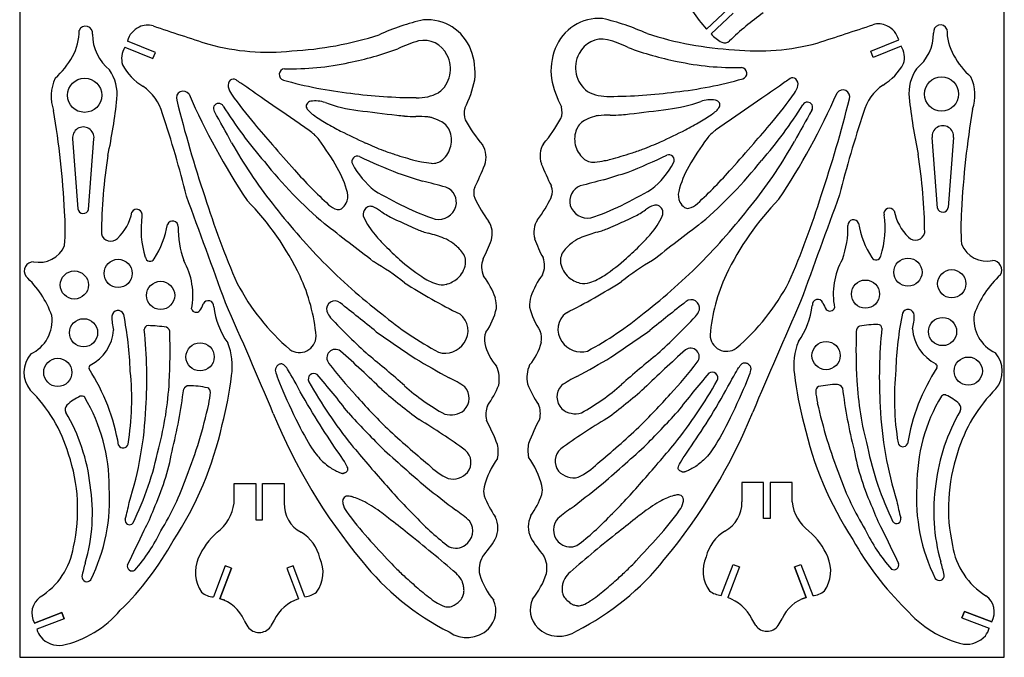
# Model space of a CAD drawing. Extents: x 28 to 327, y 49 to 373.
# Tile 1 of 2: x 28 to 327, y 49 to 243. Entities that reach past the tile are written whole.
import ezdxf

# ---------------------------------------------------------------- set-up
doc = ezdxf.new("R2010")
doc.units = 0
doc.header["$LTSCALE"] = 90
doc.header["$MEASUREMENT"] = 0
doc.layers.add('OBJ02', color=2, linetype='CONTINUOUS')

msp = doc.modelspace()

# ---------------------------------------------------------------- linework, layer by layer
at = {"layer": 'OBJ02'}
for p, q in [((27.77, 372.88), (27.77, 48.82)), ((327.41, 48.82), (327.41, 372.88)), ((243.47, 246.47), (236.75, 240.16)), ((238.16, 238.67), (244.87, 244.97)), ((286.75, 233.45), (295.28, 236.89)), ((59.77, 234.61), (68.29, 231.17)), ((69.06, 233.07), (60.54, 236.51)), ((296.04, 234.99), (287.52, 231.55)), ((68.29, 231.17), (69.06, 233.07)), ((287.52, 231.55), (286.75, 233.45)), ((307.08, 185.61), (305.44, 207.13)), ((311.94, 207.12), (310.34, 185.8)), ((43.87, 206.74), (45.48, 185.42)), ((48.73, 185.23), (50.37, 206.75)), ((106.49, 137.88), (106.32, 137.76)), ((106.66, 137.99), (106.49, 137.88)), ((106.84, 138.08), (106.66, 137.99)), ((107.02, 138.14), (106.84, 138.08)), ((107.21, 138.17), (107.02, 138.14)), ((107.39, 138.18), (107.21, 138.17)), ((107.58, 138.16), (107.39, 138.18)), ((107.77, 138.11), (107.58, 138.16)), ((107.97, 138.02), (107.77, 138.11)), ((108.17, 137.9), (107.97, 138.02)), ((108.37, 137.74), (108.17, 137.9)), ((247.03, 137.66), (247.24, 137.91)), ((247.24, 137.91), (247.45, 138.11)), ((247.45, 138.11), (247.65, 138.27)), ((247.65, 138.27), (247.84, 138.4)), ((247.84, 138.4), (248.04, 138.48)), ((248.04, 138.48), (248.23, 138.54)), ((248.23, 138.54), (248.42, 138.56)), ((248.42, 138.56), (248.61, 138.55)), ((248.61, 138.55), (248.79, 138.52)), ((248.79, 138.52), (248.97, 138.45)), ((248.97, 138.45), (249.15, 138.37)), ((249.15, 138.37), (249.32, 138.26)), ((249.32, 138.26), (249.49, 138.13)), ((249.49, 138.13), (249.65, 137.99)), ((249.65, 137.99), (249.79, 137.83)), ((105.57, 136.5), (105.56, 136.23)), ((105.56, 136.23), (105.61, 135.88)), ((105.61, 136.72), (105.57, 136.5)), ((105.68, 136.92), (105.61, 136.72)), ((105.61, 135.88), (105.7, 135.45)), ((105.78, 137.11), (105.68, 136.92)), ((105.7, 135.45), (105.87, 134.91)), ((105.89, 137.29), (105.78, 137.11)), ((105.87, 134.91), (106.1, 134.23)), ((106.02, 137.46), (105.89, 137.29)), ((106.17, 137.61), (106.02, 137.46)), ((106.32, 137.76), (106.17, 137.61)), ((108.57, 137.53), (108.37, 137.74)), ((108.78, 137.28), (108.57, 137.53)), ((109.02, 136.97), (108.78, 137.28)), ((109.28, 136.58), (109.02, 136.97)), ((109.58, 136.1), (109.28, 136.58)), ((109.92, 135.53), (109.58, 136.1)), ((110.31, 134.84), (109.92, 135.53)), ((110.76, 134.04), (110.31, 134.84)), ((245.05, 134.42), (245.5, 135.22)), ((245.5, 135.22), (245.9, 135.9)), ((245.9, 135.9), (246.24, 136.48)), ((246.24, 136.48), (246.53, 136.95)), ((246.53, 136.95), (246.8, 137.34)), ((246.8, 137.34), (247.03, 137.66)), ((249.95, 135.28), (249.71, 134.6)), ((249.79, 137.83), (249.92, 137.66)), ((249.92, 137.66), (250.03, 137.48)), ((250.11, 135.83), (249.95, 135.28)), ((250.03, 137.48), (250.13, 137.3)), ((250.21, 136.26), (250.11, 135.83)), ((250.13, 137.3), (250.2, 137.1)), ((250.2, 137.1), (250.24, 136.88)), ((250.25, 136.6), (250.21, 136.26)), ((250.24, 136.88), (250.25, 136.6)), ((106.1, 134.23), (106.42, 133.39)), ((106.42, 133.39), (106.82, 132.39)), ((106.82, 132.39), (107.3, 131.23)), ((111.28, 133.11), (110.76, 134.04)), ((111.86, 132.07), (111.28, 133.11)), ((112.5, 130.93), (111.86, 132.07)), ((243.32, 131.31), (243.95, 132.44)), ((243.95, 132.44), (244.53, 133.49)), ((244.53, 133.49), (245.05, 134.42)), ((248.99, 132.76), (248.51, 131.61)), ((249.39, 133.77), (248.99, 132.76)), ((249.71, 134.6), (249.39, 133.77)), ((107.3, 131.23), (107.85, 129.96)), ((107.85, 129.96), (108.45, 128.59)), ((113.17, 129.72), (112.5, 130.93)), ((113.88, 128.46), (113.17, 129.72)), ((241.93, 128.84), (242.64, 130.1)), ((242.64, 130.1), (243.32, 131.31)), ((247.37, 128.97), (246.73, 127.54)), ((247.97, 130.34), (247.37, 128.97)), ((248.51, 131.61), (247.97, 130.34)), ((108.45, 128.59), (109.09, 127.16)), ((109.09, 127.16), (109.76, 125.7)), ((114.61, 127.17), (113.88, 128.46)), ((115.37, 125.86), (114.61, 127.17)), ((116.13, 124.56), (115.37, 125.86)), ((239.69, 124.93), (240.45, 126.24)), ((240.45, 126.24), (241.2, 127.54)), ((241.2, 127.54), (241.93, 128.84)), ((246.06, 126.08), (245.37, 124.61)), ((246.73, 127.54), (246.06, 126.08)), ((109.76, 125.7), (110.44, 124.23)), ((110.44, 124.23), (111.13, 122.78)), ((116.89, 123.28), (116.13, 124.56)), ((117.65, 122.03), (116.89, 123.28)), ((238.16, 122.4), (238.92, 123.66)), ((238.92, 123.66), (239.69, 124.93)), ((244.68, 123.16), (244, 121.75)), ((245.37, 124.61), (244.68, 123.16)), ((111.13, 122.78), (111.81, 121.38)), ((111.81, 121.38), (112.49, 120.03)), ((112.49, 120.03), (113.14, 118.74)), ((118.41, 120.8), (117.65, 122.03)), ((119.17, 119.6), (118.41, 120.8)), ((235.89, 118.8), (236.65, 119.97)), ((236.65, 119.97), (237.4, 121.18)), ((237.4, 121.18), (238.16, 122.4)), ((243.33, 120.41), (242.67, 119.12)), ((244, 121.75), (243.33, 120.41)), ((113.14, 118.74), (113.78, 117.53)), ((113.78, 117.53), (114.4, 116.38)), ((119.92, 118.42), (119.17, 119.6)), ((120.67, 117.26), (119.92, 118.42)), ((121.42, 116.13), (120.67, 117.26)), ((234.39, 116.51), (235.14, 117.64)), ((235.14, 117.64), (235.89, 118.8)), ((242.03, 117.9), (241.41, 116.76)), ((242.67, 119.12), (242.03, 117.9)), ((114.4, 116.38), (115, 115.31)), ((115, 115.31), (115.56, 114.33)), ((115.56, 114.33), (116.1, 113.44)), ((122.17, 115.02), (121.42, 116.13)), ((122.9, 113.93), (122.17, 115.02)), ((123.62, 112.87), (122.9, 113.93)), ((232.19, 113.25), (232.91, 114.31)), ((232.91, 114.31), (233.65, 115.4)), ((233.65, 115.4), (234.39, 116.51)), ((240.25, 114.71), (239.71, 113.82)), ((240.82, 115.69), (240.25, 114.71)), ((241.41, 116.76), (240.82, 115.69)), ((116.1, 113.44), (116.6, 112.64)), ((116.6, 112.64), (117.07, 111.92)), ((117.07, 111.92), (117.52, 111.28)), ((117.52, 111.28), (117.95, 110.71)), ((124.31, 111.86), (123.62, 112.87)), ((124.97, 110.9), (124.31, 111.86)), ((125.57, 110.01), (124.97, 110.9)), ((230.24, 110.38), (230.85, 111.28)), ((230.85, 111.28), (231.5, 112.24)), ((231.5, 112.24), (232.19, 113.25)), ((237.87, 111.09), (237.46, 110.57)), ((238.29, 111.66), (237.87, 111.09)), ((238.74, 112.3), (238.29, 111.66)), ((239.21, 113.01), (238.74, 112.3)), ((239.71, 113.82), (239.21, 113.01)), ((117.95, 110.71), (118.36, 110.19)), ((118.36, 110.19), (118.76, 109.73)), ((118.76, 109.73), (119.15, 109.3)), ((119.15, 109.3), (119.54, 108.89)), ((119.54, 108.89), (119.93, 108.51)), ((119.93, 108.51), (120.33, 108.15)), ((120.33, 108.15), (120.72, 107.8)), ((126.11, 109.19), (125.57, 110.01)), ((126.58, 108.46), (126.11, 109.19)), ((126.96, 107.82), (126.58, 108.46)), ((228.56, 107.67), (228.85, 108.2)), ((228.85, 108.2), (229.23, 108.83)), ((229.23, 108.83), (229.7, 109.57)), ((229.7, 109.57), (230.24, 110.38)), ((235.09, 108.18), (234.69, 107.85)), ((235.48, 108.53), (235.09, 108.18)), ((235.88, 108.89), (235.48, 108.53)), ((236.27, 109.27), (235.88, 108.89)), ((236.66, 109.67), (236.27, 109.27)), ((237.06, 110.1), (236.66, 109.67)), ((237.46, 110.57), (237.06, 110.1)), ((120.72, 107.8), (121.12, 107.48)), ((121.12, 107.48), (121.52, 107.17)), ((121.52, 107.17), (121.91, 106.88)), ((121.91, 106.88), (122.31, 106.61)), ((122.31, 106.61), (122.7, 106.35)), ((122.7, 106.35), (123.09, 106.12)), ((123.09, 106.12), (123.47, 105.9)), ((123.47, 105.9), (123.84, 105.71)), ((123.84, 105.71), (124.2, 105.53)), ((124.2, 105.53), (124.53, 105.37)), ((124.53, 105.37), (124.84, 105.24)), ((124.84, 105.24), (125.11, 105.12)), ((125.11, 105.12), (125.35, 105.03)), ((125.35, 105.03), (125.56, 104.95)), ((125.56, 104.95), (125.73, 104.9)), ((125.73, 104.9), (125.87, 104.86)), ((126.21, 104.85), (126.32, 104.88)), ((126.32, 104.88), (126.43, 104.91)), ((126.43, 104.91), (126.55, 104.96)), ((126.55, 104.96), (126.68, 105.02)), ((126.68, 105.02), (126.82, 105.09)), ((126.82, 105.09), (126.96, 105.16)), ((127.26, 107.29), (126.96, 107.82)), ((126.96, 105.16), (127.1, 105.25)), ((127.1, 105.25), (127.23, 105.35)), ((127.23, 105.35), (127.36, 105.45)), ((127.46, 106.86), (127.26, 107.29)), ((127.36, 105.45), (127.47, 105.56)), ((127.6, 106.51), (127.46, 106.86)), ((127.47, 105.56), (127.57, 105.69)), ((127.57, 105.69), (127.64, 105.83)), ((127.66, 106.23), (127.6, 106.51)), ((127.64, 105.83), (127.67, 106)), ((127.67, 106), (127.66, 106.23)), ((228.14, 106.38), (228.15, 106.6)), ((228.17, 106.21), (228.14, 106.38)), ((228.15, 106.6), (228.22, 106.88)), ((228.24, 106.06), (228.17, 106.21)), ((228.22, 106.88), (228.35, 107.24)), ((228.34, 105.94), (228.24, 106.06)), ((228.45, 105.83), (228.34, 105.94)), ((228.35, 107.24), (228.56, 107.67)), ((228.58, 105.72), (228.45, 105.83)), ((228.71, 105.63), (228.58, 105.72)), ((228.85, 105.54), (228.71, 105.63)), ((228.99, 105.47), (228.85, 105.54)), ((229.13, 105.4), (228.99, 105.47)), ((229.26, 105.34), (229.13, 105.4)), ((229.39, 105.29), (229.26, 105.34)), ((229.5, 105.26), (229.39, 105.29)), ((229.6, 105.23), (229.5, 105.26)), ((229.71, 105.22), (229.6, 105.23)), ((229.82, 105.22), (229.71, 105.22)), ((229.94, 105.24), (229.82, 105.22)), ((230.08, 105.28), (229.94, 105.24)), ((230.25, 105.33), (230.08, 105.28)), ((230.46, 105.4), (230.25, 105.33)), ((230.7, 105.5), (230.46, 105.4)), ((230.98, 105.62), (230.7, 105.5)), ((231.28, 105.75), (230.98, 105.62)), ((231.62, 105.91), (231.28, 105.75)), ((231.97, 106.09), (231.62, 105.91)), ((232.34, 106.28), (231.97, 106.09)), ((232.72, 106.5), (232.34, 106.28)), ((233.11, 106.73), (232.72, 106.5)), ((233.5, 106.98), (233.11, 106.73)), ((233.9, 107.26), (233.5, 106.98)), ((234.29, 107.55), (233.9, 107.26)), ((234.69, 107.85), (234.29, 107.55)), ((125.87, 104.86), (126, 104.84)), ((126, 104.84), (126.11, 104.84)), ((126.11, 104.84), (126.21, 104.85)), ((254.15, 102.09), (247.54, 102.09)), ((247.54, 102.09), (247.54, 96.17)), ((254.15, 91.12), (254.15, 102.09)), ((262.82, 102.09), (256.2, 102.09)), ((256.2, 102.09), (256.2, 91.12)), ((262.82, 96.17), (262.82, 102.09)), ((93, 95.8), (93, 101.71)), ((93, 101.71), (99.61, 101.71)), ((99.61, 101.71), (99.61, 90.74)), ((101.66, 90.74), (101.66, 101.71)), ((101.66, 101.71), (108.27, 101.71)), ((108.27, 101.71), (108.27, 95.8)), ((99.61, 90.74), (101.66, 90.74)), ((256.2, 91.12), (254.15, 91.12)), ((90.32, 76.72), (86.71, 67.25)), ((92.24, 75.99), (88.68, 66.66)), ((88.68, 66.66), (92.24, 75.99)), ((92.24, 75.99), (90.32, 76.72)), ((110.94, 76.72), (109.03, 75.99)), ((109.03, 75.99), (112.59, 66.66)), ((114.55, 67.25), (110.94, 76.72)), ((241.26, 67.63), (244.87, 77.1)), ((246.78, 76.37), (243.23, 67.04)), ((244.87, 77.1), (246.78, 76.37)), ((263.57, 76.37), (265.49, 77.1)), ((263.57, 76.37), (267.13, 67.04)), ((267.13, 67.04), (263.57, 76.37)), ((265.49, 77.1), (269.1, 67.63)), ((90.22, 66.19), (88.68, 66.66)), ((265.59, 66.57), (267.13, 67.04)), ((40.56, 62.43), (32.25, 59.26)), ((32.25, 59.26), (40.56, 62.43)), ((41.29, 60.51), (32.98, 57.35)), ((41.29, 60.51), (32.98, 57.35)), ((41.29, 60.51), (40.56, 62.43)), ((40.56, 62.43), (41.29, 60.51)), ((314.52, 60.89), (315.25, 62.81)), ((315.25, 62.81), (314.52, 60.89)), ((314.52, 60.89), (322.84, 57.73)), ((314.52, 60.89), (322.84, 57.73)), ((315.25, 62.81), (323.57, 59.64)), ((323.57, 59.64), (315.25, 62.81)), ((27.77, 48.82), (327.41, 48.82))]:
    msp.add_line(p, q, dxfattribs=at)
for centre, radius in [((47.52, 220), 5.2), ((308.3, 220.38), 5.2), ((57.73, 165.75), 4.29), ((298.08, 166.12), 4.29), ((44.4, 162.22), 4.29), ((311.41, 162.6), 4.29), ((70.65, 159.06), 4.29), ((285.16, 159.44), 4.29), ((47.2, 147.66), 4.29), ((308.61, 148.03), 4.29), ((82.65, 140.33), 4.29), ((273.16, 140.71), 4.29), ((39.36, 135.61), 4.29), ((316.45, 135.99), 4.29)]:
    msp.add_circle(centre, radius, dxfattribs=at)
for centre, radius, start, end in [((166.63, 173.33), 71.46, 102.9091, 114.3917), ((151.75, 228.77), 14.25, 20.8108, 94.3365), ((204.07, 229.15), 14.25, 85.6635, 159.1892), ((189.18, 173.7), 71.46, 65.6083, 77.0909), ((267.03, 267.74), 40.96, 212.7107, 222.3289), ((307.59, 170.59), 91.77, 125.7021, 134.0537), ((30.36, 239.48), 15.5, 330.3125, 1.0432), ((47.81, 238.92), 2.13, 350.56, 156.9283), ((66.96, 234.74), 6.67, 115.036, 164.5268), ((66.67, 235.79), 5.59, 72.2526, 116.9043), ((777.86, 2362.62), 2236.99, 251.50882, 251.96554), ((-422.04, 2362.99), 2236.99, 288.03446, 288.49118), ((289.14, 236.17), 5.59, 63.0957, 107.7474), ((288.85, 235.11), 6.67, 15.4732, 64.964), ((308, 239.3), 2.13, 23.0717, 189.44), ((325.46, 239.86), 15.5, 178.9568, 209.6875), ((63.9, 238.6), 13.98, 180.0862, 231.1862), ((104.48, 340.71), 107.39, 273.2325, 287.6951), ((150.8, 228.98), 7.74, 25.4591, 102.306), ((205.02, 229.36), 7.74, 77.694, 154.5409), ((197.26, 202.61), 35.58, 63.8693, 74.6722), ((251.33, 341.09), 107.39, 252.3049, 266.7675), ((247.36, 247.22), 12.56, 222.9156, 241.7988), ((291.91, 238.97), 13.98, 308.8138, 359.9138), ((65.4, 231.15), 6.61, 148.3575, 196.5614), ((103.4, 302.54), 69.41, 254.8892, 275.9018), ((108.85, 325.63), 97.58, 281.306, 290.411), ((158.55, 202.23), 35.58, 105.3278, 116.1307), ((147.17, 226.87), 19.2, 353.4902, 21.2778), ((208.64, 227.24), 19.2, 158.7222, 186.5098), ((246.96, 326), 97.58, 249.589, 258.694), ((242.35, 237.88), 1.96, 241.7988, 317.0151), ((252.41, 302.91), 69.41, 264.0982, 285.1108), ((290.41, 231.52), 6.61, 343.4386, 31.6425), ((21.3, 244.32), 25.77, 312.0991, 330.9409), ((149.95, 228), 8.94, 306.2869, 28.8326), ((205.86, 228.38), 8.94, 151.1674, 233.7131), ((334.52, 244.7), 25.77, 209.0591, 227.9009), ((73.88, 237.15), 16.79, 208.0305, 239.139), ((108.5, 226.32), 1.76, 95.4367, 253.6111), ((110.19, 313), 84.95, 268.7487, 282.0871), ((245.62, 313.38), 84.95, 257.9129, 271.2513), ((247.31, 226.7), 1.76, 286.3889, 84.5633), ((281.93, 237.53), 16.79, 300.861, 331.9695), ((311.84, 220.57), 13.45, 146.0637, 185.3727), ((50.49, 219.66), 13.15, 155.0768, 199.0011), ((43.98, 220.19), 13.45, 354.6273, 33.9363), ((92.8, 223.53), 1.41, 55.2796, 131.7207), ((222.9, 231.98), 34.04, 191.7093, 207.1708), ((212.86, 349.18), 128.99, 276.4369, 285.717), ((1924.62, -2173.93), 2918.69, 124.72045, 124.75506), ((263.01, 223.91), 1.41, 48.2793, 124.7204), ((262.57, 223.41), 2.08, 346.986, 48.2793), ((305.32, 220.03), 13.15, 340.9989, 24.9232), ((57.26, 210.69), 14.46, 14.6823, 56.3868), ((93.25, 223.03), 2.08, 131.7207, 193.014), ((97.49, 224.01), 6.44, 193.014, 215.336), ((-1568.8, -2174.3), 2918.69, 55.24494, 55.27955), ((-40520.8, -58312.8), 71247.23, 55.2379387, 55.2449438), ((142.95, 348.8), 128.99, 254.283, 263.5631), ((132.92, 231.6), 34.04, 332.8292, 348.2907), ((40876.62, -58312.42), 71247.23, 124.7550562, 124.7620613), ((258.32, 224.39), 6.44, 324.664, 346.986), ((298.55, 211.07), 14.46, 123.6132, 165.3177), ((-114.34, 237.59), 172.72, 347.9837, 353.7977), ((77.54, 219.17), 2.1, 33.3646, 198.3693), ((274.84, 306.17), 213.56, 203.7015, 213.6144), ((201.25, 297.58), 133.63, 215.336, 220.2057), ((148.93, 374.16), 154.89, 262.4167, 269.83), ((149.08, 232.36), 13.11, 267.3242, 298.0378), ((206.73, 232.74), 13.11, 241.9622, 272.6758), ((206.88, 374.54), 154.89, 270.17, 277.5833), ((110931.63, -159250.93), 194114.18, 124.7620613, 124.7658598), ((154.56, 297.95), 133.63, 319.7943, 324.664), ((80.97, 306.55), 213.56, 326.3856, 336.2985), ((-94.56, 312.43), 386.33, 341.4464, 345.9866), ((278.28, 219.55), 2.1, 341.6307, 146.6354), ((470.15, 237.97), 172.72, 186.2023, 192.0163), ((450.37, 312.06), 386.33, 194.0134, 198.5536), ((88.32, 215.93), 1.6, 29.8925, 214.1392), ((204.87, 288.84), 135.88, 212.0544, 220.9464), ((-110575.82, -159251.31), 194114.18, 55.2341402, 55.2379387), ((116.22, 216.68), 1.27, 149.9352, 209.4788), ((118.87, 218.18), 4.32, 209.4788, 225), ((116.62, 216.45), 1.73, 99.4992, 149.9352), ((117.78, 209.47), 8.81, 70.1083, 99.4992), ((136.35, 260.79), 45.76, 250.1083, 262.8911), ((168.42, 214.52), 5.44, 163.6108, 201.8311), ((187.4, 214.9), 5.44, 338.1689, 16.3892), ((-37.69, 2323.07), 2123.64, 276.78765, 277.10889), ((219.46, 261.16), 45.76, 277.1089, 289.8917), ((238.03, 209.85), 8.81, 80.5008, 109.8917), ((239.2, 216.83), 1.73, 30.0648, 80.5008), ((236.94, 218.56), 4.32, 315, 330.5212), ((239.59, 217.06), 1.27, 330.5212, 30.0648), ((150.94, 289.22), 135.88, 319.0536, 327.9456), ((267.49, 216.31), 1.6, 325.8608, 150.1075), ((582.71, 171.04), 268.7, 170.4217, 177.0365), ((-226.89, 170.66), 268.7, 2.9635, 9.5783), ((-236.38, 111.39), 324.4, 13.8956, 18.5061), ((-515.97, -124.97), 692.23, 28.52067, 29.41775), ((122.48, 221.79), 9.43, 225, 235.4908), ((155.68, 270.08), 68.03, 235.4908, 239.3859), ((393.5, 2322.69), 2123.64, 262.89111, 263.21235), ((152.86, 300.91), 87.58, 263.2123, 264.7942), ((147.96, 247.12), 33.58, 264.7942, 270.6364), ((148.76, 174.78), 38.77, 85.2, 90.6364), ((151.61, 208.65), 4.78, 71.4759, 85.2), ((143.88, 185.59), 29.1, 65.9263, 71.4759), ((155.03, 233.03), 42.49, 319.1834, 331.6848), ((211.93, 185.97), 29.1, 108.5241, 114.0737), ((204.21, 209.03), 4.78, 94.8, 108.5241), ((207.05, 175.15), 38.77, 89.3636, 94.8), ((207.85, 247.5), 33.58, 269.3636, 275.2058), ((202.95, 301.28), 87.58, 275.2058, 276.7877), ((200.13, 270.46), 68.03, 300.6141, 304.5092), ((233.33, 222.17), 9.43, 304.5092, 315), ((871.78, -124.59), 692.23, 150.58225, 151.47933), ((592.19, 111.77), 324.4, 161.4939, 166.1044), ((47.12, 207.07), 3.27, 354.3499, 185.8246), ((600.54, 635.06), 656.44, 220.20567, 220.93998), ((-12114.3, -17403.47), 21442.59, 55.222711, 55.23414), ((161.92, 280.62), 80.28, 239.3859, 242.9715), ((153.53, 207.18), 5.45, 22.8948, 65.9263), ((200.78, 232.65), 42.49, 208.3152, 220.8166), ((202.29, 207.56), 5.45, 114.0737, 157.1052), ((193.89, 281), 80.28, 297.0285, 300.6141), ((12470.11, -17403.09), 21442.59, 124.76586, 124.777289), ((-244.72, 635.44), 656.44, 319.06002, 319.79433), ((308.69, 207.45), 3.27, 354.1754, 185.6501), ((110.03, 199.92), 10.98, 36.4471, 55.2227), ((210.24, 375.34), 186.61, 242.9715, 245.5537), ((151.38, 206.27), 7.79, 347.1416, 22.8948), ((204.44, 206.65), 7.79, 157.1052, 192.8584), ((145.57, 375.71), 186.61, 294.4463, 297.0285), ((308.06, 154.3), 88.4, 143.5529, 150.1443), ((245.78, 200.3), 10.98, 124.7773, 143.5529), ((216.81, 275.61), 142.91, 209.3526, 218.2682), ((832.66, 836.42), 963.72, 220.93998, 221.54602), ((47.75, 153.93), 88.4, 29.8557, 36.4471), ((171.26, 289.58), 92.4, 245.5537, 249.2237), ((151.3, 206.29), 7.86, 311.5338, 347.1416), ((162.57, 201.12), 7.12, 340.832, 31.8422), ((193.24, 201.5), 7.12, 148.1578, 199.168), ((204.51, 206.67), 7.86, 192.8584, 228.4662), ((184.56, 289.96), 92.4, 290.7763, 294.4463), ((-476.84, 836.8), 963.72, 318.45398, 319.06002), ((139, 275.98), 142.91, 321.7318, 330.6474), ((219.13, 176.05), 166.51, 171.1624, 179.4041), ((130.51, 199.83), 1.64, 67.8019, 207.0713), ((214.52, 376.96), 194.4, 244.6006, 248.3774), ((161.4, 263.61), 64.62, 249.2237, 252.4744), ((202.33, 393.22), 200.55, 252.4744, 254.3196), ((202.3, 204.17), 4.53, 228.4662, 276.0016), ((153.48, 393.6), 200.55, 285.6804, 287.5256), ((141.3, 377.34), 194.4, 291.6226, 295.3994), ((194.41, 263.98), 64.62, 287.5256, 290.7763), ((225.3, 200.21), 1.64, 332.9287, 112.1981), ((136.68, 176.43), 166.51, 0.5959, 8.8376), ((210.98, 286.35), 138.98, 218.52, 229.3977), ((98.64, 183.13), 29.73, 14.0338, 29.8557), ((151.41, 210.81), 25.24, 207.6726, 231.7219), ((153.26, 218.39), 18.96, 254.3196, 260.2145), ((157.85, 245.04), 46, 260.2145, 263.9984), ((153.51, 203.79), 4.53, 263.9984, 311.5338), ((83.52, 233.31), 92.47, 333.4695, 338.0729), ((272.29, 233.69), 92.47, 201.9271, 206.5305), ((197.96, 245.42), 46, 276.0016, 279.7855), ((202.56, 218.77), 18.96, 279.7855, 285.6804), ((204.41, 211.19), 25.24, 308.2781, 332.3274), ((257.18, 183.51), 29.73, 150.1443, 165.9662), ((144.83, 286.73), 138.98, 310.6023, 321.48), ((221.49, 294.83), 147.11, 221.546, 227.3238), ((366.65, 886.85), 725.96, 252.04672, 252.66382), ((-10.84, 887.23), 725.96, 287.33618, 287.95328), ((134.32, 295.2), 147.11, 312.6762, 318.454), ((69.03, -131.02), 334.91, 74.6922, 75.95), ((155.74, 187.38), 4.93, 344.6902, 69.7394), ((170.66, 190.31), 4.72, 158.9933, 201.0067), ((185.15, 190.69), 4.72, 338.9933, 21.0067), ((200.08, 187.76), 4.93, 110.2606, 195.3098), ((286.79, -130.64), 334.91, 104.05, 105.3078), ((-6954.18, -2393.14), 7491.87, 19.89879, 20.163443), ((322.44, 262.7), 249.42, 197.1562, 203.6338), ((122.89, 189.2), 4.73, 333.6689, 14.0338), ((198.16, 296.19), 122.31, 239.3291, 244.1928), ((155.64, 204.92), 37.47, 322.3982, 334.8549), ((157.65, 296.57), 122.31, 295.8072, 300.6709), ((232.92, 189.57), 4.73, 165.9662, 206.3311), ((33.37, 263.08), 249.42, 336.3662, 342.8438), ((7310, -2392.77), 7491.87, 159.836557, 160.10121), ((36.6, 128.62), 84.65, 25.3853, 44.4862), ((275.79, 319.88), 216.64, 217.8016, 224.0271), ((125.9, 191.15), 6.1, 227.3238, 255.9882), ((123.3, 188.99), 4.28, 304.5022, 333.6689), ((134.77, 183.78), 2.48, 115.0107, 153.3153), ((134.47, 184.42), 1.77, 69.3515, 115.0107), ((131.4, 176.29), 10.46, 53.8745, 69.3515), ((172.02, 239.77), 60.15, 243.2118, 252.8112), ((155.3, 187.63), 5.42, 258.8143, 343.3938), ((200.17, 204.54), 37.47, 205.1451, 217.6018), ((200.52, 188.01), 5.42, 196.6062, 281.1857), ((183.79, 240.15), 60.15, 287.1888, 296.7882), ((224.41, 176.67), 10.46, 110.6485, 126.1255), ((221.35, 184.8), 1.77, 64.9893, 110.6485), ((221.05, 184.16), 2.48, 26.6847, 64.9893), ((232.51, 189.37), 4.28, 206.3311, 235.4978), ((231, 187.17), 1.61, 235.4978, 284.0118), ((229.91, 191.53), 6.1, 284.0118, 312.6762), ((80.02, 320.26), 216.64, 315.9729, 322.1984), ((319.22, 129), 84.65, 135.5138, 154.6147), ((308.69, 186.06), 1.67, 195.4019, 351.069), ((-41.72, 179.39), 83.33, 356.4468, 3.5532), ((47.12, 185.68), 1.67, 188.931, 344.5981), ((46.93, 187.49), 15.33, 313.7909, 348.3088), ((63.4, 183.62), 1.65, 345.3424, 152.1675), ((92.99, 179.17), 28.3, 171.7995, 197.4712), ((124.81, 186.79), 1.61, 255.9882, 304.5022), ((134.73, 183.8), 2.44, 153.3153, 204.4387), ((152.7, 191.96), 22.17, 204.4387, 220.9022), ((150.06, 201.85), 21.18, 233.8745, 244.7343), ((28.15, 578.54), 437.3, 294.5359, 295.2657), ((205.75, 202.23), 21.18, 295.2657, 306.1255), ((203.12, 192.34), 22.17, 319.0978, 335.5613), ((221.08, 184.18), 2.44, 335.5613, 26.6847), ((262.82, 179.54), 28.3, 342.5288, 8.2005), ((292.42, 184), 1.65, 27.8325, 194.6576), ((308.88, 187.87), 15.33, 191.6912, 226.2091), ((397.53, 179.77), 83.33, 176.4468, 183.5532), ((43.83, 185.83), 29.4, 327.8027, 349.876), ((74.33, 180.04), 1.67, 358.0099, 158.1898), ((104.26, 179.31), 28.27, 178.6418, 199.9794), ((-1417.74, -1825.17), 2527.9, 52.09092, 52.51775), ((327.66, 578.16), 437.3, 244.7343, 245.4641), ((198.53, 295.26), 126.32, 245.4641, 246.822), ((164.49, 177.86), 7.11, 344.2162, 32.5201), ((191.33, 178.23), 7.11, 147.4799, 195.7838), ((157.29, 295.64), 126.32, 293.178, 294.5359), ((1773.55, -1824.79), 2527.9, 127.48225, 127.90908), ((251.56, 179.69), 28.27, 340.0206, 1.3582), ((281.49, 180.42), 1.67, 21.8102, 181.9901), ((311.98, 186.21), 29.4, 190.124, 212.1973), ((55.44, 178.4), 2.88, 192.3735, 316.7752), ((183.29, 218.47), 62.65, 220.9022, 225.0038), ((158.72, 202.29), 25.19, 246.822, 254.931), ((139.24, 129.92), 49.76, 69.1643, 74.931), ((202.71, 166.74), 10.77, 110.8357, 126.8733), ((216.58, 130.3), 49.76, 105.069, 110.8357), ((197.09, 202.67), 25.19, 285.069, 293.178), ((172.52, 218.85), 62.65, 314.9962, 319.0978), ((300.37, 178.78), 2.88, 223.2248, 347.6265), ((33.74, 177.5), 8.37, 257.7467, 337.0122), ((219.82, 255), 114.32, 225.0038, 228.0401), ((153.1, 166.36), 10.77, 53.1267, 69.1643), ((149.13, 161.06), 17.4, 40.5224, 53.1267), ((134.84, 188.58), 38.62, 331.5204, 340.8652), ((220.97, 188.96), 38.62, 199.1348, 208.4796), ((206.68, 161.44), 17.4, 126.8733, 139.4776), ((135.99, 255.38), 114.32, 311.9599, 314.9962), ((322.07, 177.87), 8.37, 202.9878, 282.2533), ((158.77, 169.3), 4.71, 350.5423, 40.5224), ((197.04, 169.68), 4.71, 139.4776, 189.4577), ((288.36, 171.28), 1.46, 210.1783, 351.0613), ((32.06, 166.43), 2.89, 91.8696, 211.521), ((67.45, 170.9), 1.46, 188.9387, 329.8217), ((58.98, 159.09), 21.49, 348.8242, 29.4585), ((249.04, 296.72), 181.32, 224.6407, 232.2267), ((97.54, 103.27), 76.15, 51.5286, 60.1594), ((182.85, 213.88), 59.02, 228.0401, 236.3087), ((156.3, 169.72), 7.22, 310.6314, 350.5423), ((174.87, 167.73), 6.55, 158.2067, 205.4815), ((180.94, 168.11), 6.55, 334.5185, 21.7933), ((199.51, 170.09), 7.22, 189.4577, 229.3686), ((172.96, 214.26), 59.02, 303.6913, 311.9599), ((258.27, 103.64), 76.15, 119.8406, 128.4714), ((106.78, 297.1), 181.32, 307.7733, 315.3593), ((296.83, 159.47), 21.49, 150.5415, 191.1758), ((323.75, 166.8), 2.89, 328.479, 88.1304), ((9, 142.63), 30.34, 19.7585, 47.2472), ((64.02, 142.04), 54.13, 4.8473, 24.9923), ((149.36, 150.1), 24.57, 19.5196, 37.0819), ((206.45, 150.48), 24.57, 142.9181, 160.4804), ((194.48, 181.99), 20.23, 289.5456, 303.6913), ((291.8, 142.42), 54.13, 155.0077, 175.1527), ((346.81, 143.01), 30.34, 132.7528, 160.2415), ((155.31, 195.07), 69.37, 207.8038, 229.1923), ((241.74, 314.5), 179.9, 237.4356, 243.5728), ((161.33, 181.61), 20.23, 236.3087, 250.4544), ((156.25, 167.3), 5.04, 250.4544, 284.7401), ((155.31, 170.86), 8.73, 284.7401, 310.6314), ((114.07, 314.87), 179.9, 296.4272, 302.5644), ((200.5, 171.24), 8.73, 229.3686, 255.2599), ((199.56, 167.68), 5.04, 255.2599, 289.5456), ((200.5, 195.45), 69.37, 310.8077, 332.1962), ((75.55, 159.21), 8.53, 325.7814, 341.0885), ((85.16, 155.77), 1.68, 354.265, 156.2373), ((-1596.01, -591.99), 1845.16, 22.80182, 23.94175), ((123.67, 154.82), 2.53, 50.9665, 193.0443), ((-996.04, -1256.07), 1803.75, 51.11504, 51.5628), ((163.52, 155.74), 9.35, 356.0532, 15.9741), ((192.29, 156.11), 9.35, 164.0259, 183.9468), ((1351.85, -1255.69), 1803.75, 128.4372, 128.88496), ((232.14, 155.2), 2.53, 346.9557, 129.0335), ((1951.82, -591.61), 1845.16, 156.05825, 157.19818), ((245.3, 158.77), 23.84, 324.6443, 353.2797), ((270.66, 156.15), 1.68, 23.7627, 185.735), ((280.27, 159.59), 8.53, 198.9115, 214.2186), ((26.41, 151.42), 11.24, 294.7667, 7.5478), ((57.68, 152.56), 1.87, 21.554, 176.5549), ((-47.21, 132.1), 108.71, 2.0345, 11.2157), ((81.48, 155.41), 1.5, 199.0106, 318.3696), ((110.51, 158.39), 23.84, 186.7203, 215.3557), ((127.19, 156.38), 6.35, 199.5949, 220.946), ((203.08, 231.04), 101.32, 230.0166, 241.829), ((157.87, 148.31), 6.36, 324.2793, 53.2173), ((152.63, 159.68), 20.74, 325.0961, 347.2289), ((203.18, 160.05), 20.74, 192.7711, 214.9039), ((197.94, 148.69), 6.36, 126.7827, 215.7207), ((152.74, 231.42), 101.32, 298.171, 309.9834), ((228.62, 156.75), 6.35, 319.054, 340.4051), ((274.34, 155.79), 1.5, 221.6304, 340.9894), ((403.02, 132.48), 108.71, 168.7843, 177.9655), ((298.13, 152.93), 1.87, 3.4451, 158.446), ((286.31, 152.67), 13.69, 343.8576, 1.5583), ((329.4, 151.79), 11.24, 172.4522, 245.2333), ((69.51, 152.3), 13.69, 178.4417, 196.1424), ((66.9, 148.61), 1.23, 92.1679, 177.8176), ((66.14, 111.09), 38.76, 80.6545, 88.9566), ((304.26, 325.26), 251.04, 223.5768, 227.2668), ((51.56, 325.64), 251.04, 312.7332, 316.4232), ((289.67, 111.47), 38.76, 91.0434, 99.3455), ((288.92, 148.99), 1.23, 2.1824, 87.8321), ((43.38, 149.43), 13.01, 296.7861, 355.8323), ((-77.59, 133.67), 144.03, 356.4634, 5.9743), ((71.72, 147.75), 1.74, 356.2986, 65.6299), ((-94.53, 142.1), 168.07, 356.8081, 1.89), ((638.26, 867.34), 877.2, 235.09187, 236.03062), ((175.09, 145.56), 5.9, 157.5204, 191.0474), ((180.72, 145.93), 5.9, 348.9526, 22.4796), ((-282.45, 867.72), 877.2, 303.96938, 304.90813), ((242.92, 147.07), 5.06, 180.8311, 305.2916), ((450.34, 142.48), 168.07, 178.11, 183.1919), ((284.09, 148.13), 1.74, 114.3701, 183.7014), ((433.4, 134.05), 144.03, 174.0257, 183.5366), ((312.44, 149.81), 13.01, 184.1677, 243.2139), ((73.88, 137.49), 18.6, 351.0715, 22.4604), ((112.89, 146.69), 5.06, 234.7084, 359.1689), ((157.12, 148.61), 7.15, 254.7654, 325.7969), ((185.22, 148.2), 16.37, 193.337, 220.906), ((170.59, 148.58), 16.37, 319.094, 346.663), ((198.69, 148.99), 7.15, 214.2031, 285.2346), ((281.93, 137.87), 18.6, 157.5396, 188.9285), ((37.63, 135.6), 8.59, 139.2709, 218.9666), ((123.84, 140.02), 2.59, 51.8231, 220.8424), ((-100.73, -113.05), 340.92, 45.5612, 48.4408), ((-101.43, -148.42), 372.92, 48.6569, 50.8723), ((457.24, -148.05), 372.92, 129.1277, 131.3431), ((456.54, -112.67), 340.92, 131.5592, 134.4388), ((231.97, 140.4), 2.59, 319.1576, 128.1769), ((318.18, 135.98), 8.59, 321.0334, 40.7291), ((216.01, 209.34), 117.91, 217.0335, 223.1683), ((387.59, 545.27), 470.85, 239.4313, 240.8806), ((191.34, 133.96), 9.25, 155.0276, 191.5594), ((-31.78, 545.64), 470.85, 299.1194, 300.5687), ((139.81, 209.72), 117.91, 316.8317, 322.9665), ((305.93, 137.37), 1.04, 339.7963, 52.0984), ((49.88, 137), 1.04, 127.9016, 200.2037), ((-2.78, 103.31), 61.49, 9.4806, 32.8185), ((-22.79, 127.43), 84.65, 350.7185, 5.7833), ((117.3, 133.56), 1.72, 53.2919, 208.5386), ((-66, -24.34), 243.61, 37.2917, 40.8313), ((164.47, 133.58), 9.25, 348.4406, 24.9724), ((421.81, -23.96), 243.61, 139.1687, 142.7083), ((238.51, 133.94), 1.72, 331.4614, 126.7081), ((356.1, 145.13), 93.1, 186.2582, 195.609), ((378.6, 127.81), 84.65, 174.2167, 189.2815), ((358.59, 103.69), 61.49, 147.1815, 170.5194), ((-27.93, 138.57), 101.39, 345.1529, 356.7042), ((-0.29, 144.75), 93.1, 344.391, 353.7418), ((241.74, 203.56), 144.5, 209.3469, 218.5001), ((144.79, 104.51), 32.44, 55.4244, 65.0811), ((209.29, 142.65), 28.99, 201.3326, 215.4442), ((211.02, 104.89), 32.44, 114.9189, 124.5756), ((169.71, 177.16), 61.17, 298.2967, 312.3257), ((114.07, 203.94), 144.5, 321.4999, 330.6531), ((276.74, 105.92), 26.01, 90.3119, 103.1072), ((276.51, 130.14), 1.79, 25.6224, 86.9975), ((383.75, 138.95), 101.39, 183.2958, 194.8471), ((-0.71, 97.96), 45.18, 16.4085, 45.5191), ((-92.95, 152.72), 172.07, 346.1661, 352.5946), ((79.31, 129.76), 1.79, 93.0025, 154.3776), ((79.07, 105.54), 26.01, 76.8928, 89.6881), ((84.47, 129.62), 1.35, 355.8158, 68.1958), ((46.74, 133.29), 39.25, 349.2473, 354.4925), ((269.15, 281.53), 200.14, 229.0476, 233.2201), ((186.1, 176.78), 61.17, 227.6743, 241.7033), ((159.4, 127.75), 5.14, 314.8733, 42.4042), ((146.53, 142.27), 28.99, 324.5558, 338.6674), ((196.41, 128.13), 5.14, 137.5958, 225.1267), ((86.66, 281.91), 200.14, 306.7799, 310.9524), ((87.33, 250.94), 184.47, 314.292, 318.6456), ((271.35, 130), 1.35, 111.8042, 184.1842), ((309.07, 133.67), 39.25, 185.5075, 190.7527), ((448.76, 153.1), 172.07, 187.4054, 193.8339), ((356.52, 98.34), 45.18, 134.4809, 163.5915), ((52.72, 114.14), 15.63, 114.7028, 132.6786), ((46.53, 126.82), 1.56, 49.3455, 102.578), ((2.4, 101.01), 52.6, 359.519, 30.8716), ((-55.96, 156.98), 144.63, 338.421, 347.6194), ((268.48, 250.56), 184.47, 221.3544, 225.708), ((411.77, 157.35), 144.63, 192.3806, 201.579), ((353.41, 101.39), 52.6, 149.1284, 180.481), ((309.28, 127.2), 1.56, 77.422, 130.6545), ((303.09, 114.51), 15.63, 47.3214, 65.2972), ((312.1, 124.64), 2.09, 336.6275, 40.8667), ((43.71, 124.26), 2.09, 139.1333, 203.3725), ((-6.91, 94.73), 56.53, 6.6202, 30.512), ((-47.45, 129.99), 113.75, 342.6094, 357.3746), ((263.27, 187.57), 170.95, 202.1593, 219.7677), ((389.93, 362.72), 355.03, 222.414, 224.7917), ((159, 128.87), 6.24, 252.3581, 310.2599), ((176.6, 122.75), 7, 157.2115, 193.9825), ((179.22, 123.13), 7, 346.0175, 22.7885), ((196.82, 129.25), 6.24, 229.7401, 287.6419), ((-34.11, 363.1), 355.03, 315.2083, 317.586), ((92.54, 187.95), 170.95, 320.2323, 337.8407), ((403.27, 130.37), 113.75, 182.6254, 197.3906), ((362.72, 95.11), 56.53, 149.488, 173.3798), ((57.18, -33.07), 179.71, 53.7795, 59.1567), ((99.9, 84.78), 78.76, 21.468, 27.4245), ((255.92, 85.16), 78.76, 152.5755, 158.532), ((298.63, -32.69), 179.71, 120.8433, 126.2205), ((368.57, 142.25), 104.51, 192.2474, 213.4201), ((-12.76, 141.87), 104.51, 326.5799, 347.7526), ((311.1, 301.04), 250.41, 226.7949, 230.6117), ((44.72, 301.42), 250.41, 309.3883, 313.2051), ((193.2, 111.87), 10.79, 168.6839, 191.3161), ((-361.13, 607.94), 768.16, 318.81662, 319.9811), ((296.56, 114.5), 1.54, 193.0501, 333.5286), ((59.25, 114.12), 1.54, 206.4714, 346.9499), ((-27.49, 133.08), 99.69, 334.2262, 348.1414), ((-2.54, 126.21), 78.06, 335.5987, 349.1921), ((716.94, 607.56), 768.16, 220.0189, 221.18338), ((612.82, 635.04), 706, 227.73258, 229.18318), ((160.25, 108.18), 4.87, 321.3447, 50.0877), ((162.61, 111.49), 10.79, 348.6839, 11.3161), ((195.57, 108.56), 4.87, 129.9123, 218.6553), ((-257.01, 635.42), 706, 310.81682, 312.26742), ((358.35, 126.59), 78.06, 190.8079, 204.4013), ((383.3, 133.45), 99.69, 191.8586, 205.7738), ((363.19, 94.23), 52.79, 161.3548, 192.4756), ((-7.38, 93.85), 52.79, 347.5244, 18.6452), ((193.54, 94.52), 25.19, 143.8796, 165.7182), ((162.27, 94.9), 25.19, 14.2818, 36.1204), ((188.21, 123.2), 21.73, 295.8869, 315.1862), ((167.61, 122.82), 21.73, 224.8138, 244.1131), ((159.55, 109.08), 5.97, 256.1183, 318.7749), ((196.26, 109.46), 5.97, 221.2251, 283.8817), ((-0.99, 131.44), 84.19, 328.4309, 340.8261), ((86.44, 214.48), 172.24, 314.6618, 319.2861), ((356.8, 131.82), 84.19, 199.1739, 211.5691), ((-4.67, 92.81), 54.57, 343.7494, 8.8941), ((0.3, 96.83), 54.83, 333.6054, 3.9075), ((269.37, 214.11), 172.24, 220.7139, 225.3382), ((1147.55, 1372.13), 1615.19, 231.91955, 232.33048), ((174.43, 99.38), 5.47, 165.6636, 194.3364), ((181.38, 99.76), 5.47, 345.6636, 14.3364), ((-791.73, 1372.51), 1615.19, 307.66952, 308.08045), ((355.51, 97.21), 54.83, 176.0925, 206.3946), ((360.48, 93.19), 54.57, 171.1059, 196.2506), ((14.94, 104.09), 46.86, 343.6757, 350.057), ((127.73, 96.35), 1.69, 162.8571, 180), ((129.25, 96.35), 3.21, 180, 192.4075), ((127.62, 96.38), 1.58, 135, 162.8571), ((127.52, 96.48), 1.44, 105.7917, 135), ((127.62, 96.15), 1.77, 84.8045, 105.7917), ((127.18, 91.4), 6.55, 73.9271, 84.8045), ((123.84, 79.78), 18.64, 61.3124, 73.9271), ((112.43, 58.94), 42.4, 52.9586, 61.3124), ((195.24, 107.66), 27.83, 200.2482, 215.2593), ((160.57, 108.04), 27.83, 324.7407, 339.7518), ((243.38, 59.31), 42.4, 118.6876, 127.0414), ((231.98, 80.16), 18.64, 106.0729, 118.6876), ((228.63, 91.78), 6.55, 95.1955, 106.0729), ((228.2, 96.53), 1.77, 74.2083, 95.1955), ((223.33, 97.44), 6.52, 324.0274, 347.5925), ((228.29, 96.85), 1.44, 45, 74.2083), ((228.19, 96.76), 1.58, 17.1429, 45), ((228.09, 96.72), 1.69, 0, 17.1429), ((226.57, 96.72), 3.21, 347.5925, 360), ((237.88, 95.83), 9.67, 297.8242, 2.057), ((275.64, 97.65), 12.91, 186.581, 233.5378), ((340.88, 104.47), 46.86, 189.943, 196.3243), ((20.45, 111.62), 51.24, 331.953, 339.8422), ((80.17, 97.28), 12.91, 306.4622, 353.419), ((117.94, 95.45), 9.67, 177.943, 242.1758), ((132.49, 97.06), 6.52, 192.4075, 215.9726), ((207.36, 151.41), 99.04, 215.9726, 221.9797), ((143.43, 67.96), 30.83, 46.294, 56.3831), ((212.39, 68.33), 30.83, 123.6169, 133.706), ((307.83, -26.08), 149.38, 127.0414, 128.0447), ((148.45, 151.78), 99.04, 318.0203, 324.0274), ((335.37, 112), 51.24, 200.1578, 208.047), ((61.21, 90.55), 1.35, 164.1957, 322.6742), ((47.98, -26.46), 149.38, 51.9553, 52.9586), ((-572.29, -819.1), 1155.87, 51.59467, 51.95534), ((209.29, 149.15), 83.86, 223.3381, 232.6874), ((160.32, 87.29), 5.3, 305.1519, 33.7648), ((165.51, 88.21), 7.78, 334.2034, 25.7966), ((190.31, 88.58), 7.78, 154.2034, 205.7966), ((195.5, 87.67), 5.3, 146.2352, 234.8481), ((146.52, 149.53), 83.86, 307.3126, 316.6619), ((928.11, -818.72), 1155.87, 128.04466, 128.40533), ((294.61, 90.93), 1.35, 217.3258, 15.8043), ((-572.82, 390), 706.51, 333.70594, 334.65179), ((21.65, 111.22), 54.59, 318.9074, 334.0856), ((485.28, -260.12), 443.04, 128.4053, 130.8925), ((248.89, 76.54), 12.55, 121.1981, 166.7913), ((253.34, 70.63), 22.15, 23.3249, 48.6857), ((334.17, 111.59), 54.59, 205.9144, 221.0926), ((928.64, 390.38), 706.51, 205.34821, 206.29406), ((-4.63, 127.74), 90.24, 314.2945, 331.2362), ((102.47, 70.26), 22.15, 131.3143, 156.6751), ((106.92, 76.16), 12.55, 13.2087, 58.8019), ((607.29, 511.25), 637.03, 221.97969, 222.87772), ((-129.46, -260.5), 443.04, 49.1075, 51.5947), ((132.91, 109.17), 46.49, 320.1825, 328.4137), ((222.9, 109.55), 46.49, 211.5863, 219.8175), ((-251.48, 511.62), 637.03, 317.12228, 318.02031), ((360.45, 128.11), 90.24, 208.7638, 225.7055), ((22.4, 85.95), 22.04, 301.7561, 350.8637), ((160.44, 87.34), 5.27, 247.9988, 303.815), ((195.38, 87.72), 5.27, 236.185, 292.0012), ((333.41, 86.33), 22.04, 189.1363, 238.2439), ((91.76, 74.75), 10.54, 156.0553, 215.1737), ((109.81, 74.72), 10.27, 323.9857, 24.7853), ((194.36, 127.72), 79.72, 218.3878, 243.2338), ((174.73, 75.67), 7.16, 148.5933, 193.6383), ((181.08, 76.05), 7.16, 346.3617, 31.4067), ((161.45, 128.1), 79.72, 296.7662, 321.6122), ((174.39, 116.19), 55.88, 314.0898, 317.1223), ((246, 75.1), 10.27, 155.2147, 216.0143), ((264.05, 75.13), 10.54, 324.8263, 23.9447), ((248.53, 60.87), 61.96, 12.0989, 15.9736), ((107.28, 60.49), 61.96, 164.0264, 167.9011), ((61.99, 76.59), 1.48, 162.4884, 302.3714), ((181.42, 115.81), 55.88, 222.8777, 225.9102), ((221.3, 156.97), 113.19, 225.9102, 227.9372), ((134.52, 157.35), 113.19, 312.0628, 314.0898), ((293.82, 76.96), 1.48, 237.6286, 17.5116), ((48.2, 73.35), 1.5, 175.1698, 323.7177), ((280.78, 222.89), 201.98, 227.9372, 229.4546), ((155.52, 68.58), 7.71, 30.1699, 49.1075), ((158.41, 70.26), 4.37, 18.4265, 30.1699), ((189.34, 80.66), 22.57, 197.1967, 219.8454), ((166.48, 81.03), 22.57, 320.1546, 342.8033), ((201.43, 69.3), 8.62, 161.5735, 169.93), ((197.41, 70.64), 4.37, 149.8301, 161.5735), ((200.29, 68.96), 7.71, 130.8925, 149.8301), ((75.03, 223.27), 201.98, 310.5454, 312.0628), ((307.62, 73.73), 1.5, 216.2823, 4.8302), ((192.2, 119.34), 65.71, 229.4546, 234.3232), ((154.38, 68.92), 8.62, 10.07, 18.4265), ((155.62, 69.14), 7.36, 360, 10.07), ((157.74, 69.14), 5.24, 348.0548, 0), ((200.2, 69.52), 7.36, 169.93, 180), ((198.07, 69.52), 5.24, 180, 191.9452), ((163.61, 119.72), 65.71, 305.6768, 310.5454), ((242.1, 74.92), 7.34, 233.0078, 263.3798), ((269, 73.05), 5.42, 271.0598, 312.5526), ((37.57, 62.25), 6.11, 125.7878, 209.3174), ((86.81, 72.68), 5.42, 227.4474, 268.9402), ((85.52, 55.64), 11.46, 23.2837, 73.9879), ((116.92, 54.3), 13.09, 109.3501, 153.3783), ((113.71, 74.54), 7.34, 276.6202, 306.9922), ((161.96, 77.23), 13.86, 234.3232, 244.9353), ((157.42, 70.08), 5.91, 309.3957, 326.3151), ((159.34, 68.8), 3.6, 326.3151, 348.0548), ((164.81, 63.01), 7.87, 315.1544, 23.8949), ((191, 63.38), 7.87, 156.1051, 224.8456), ((196.47, 69.18), 3.6, 191.9452, 213.6849), ((198.4, 70.46), 5.91, 213.6849, 230.6043), ((193.85, 77.6), 13.86, 295.0647, 305.6768), ((238.89, 54.68), 13.09, 26.6217, 70.6499), ((270.29, 56.02), 11.46, 106.0121, 156.7163), ((318.24, 62.63), 6.11, 330.6826, 54.2122), ((33.46, 84.43), 32.78, 282.8994, 319.5128), ((159.16, 71.24), 7.25, 244.9353, 253.2977), ((158.04, 67.49), 3.34, 253.2977, 265.6287), ((158, 66.96), 2.81, 265.6287, 277.1261), ((157.63, 69.91), 5.78, 277.1261, 285.1321), ((158.25, 67.6), 3.39, 285.1321, 300.2557), ((155.3, 72.66), 9.24, 300.2557, 309.3957), ((200.51, 73.04), 9.24, 230.6043, 239.7443), ((197.56, 67.98), 3.39, 239.7443, 254.8679), ((198.19, 70.29), 5.78, 254.8679, 262.8739), ((197.82, 67.34), 2.81, 262.8739, 274.3713), ((197.78, 67.87), 3.34, 274.3713, 286.7023), ((196.65, 71.61), 7.25, 286.7023, 295.0647), ((322.36, 84.8), 32.78, 220.4872, 257.1006), ((127.04, 76.23), 34.9, 207.3928, 211.2554), ((137.39, 40.75), 37.58, 148.8822, 152.4696), ((218.42, 41.13), 37.58, 27.5304, 31.1178), ((228.78, 76.61), 34.9, 328.7446, 332.6072), ((39.72, 59.33), 7.03, 196.3865, 217.8662), ((100.63, 60.6), 4.23, 215.8128, 324.1872), ((163.87, 64.24), 9.41, 234.9002, 313.8704), ((191.94, 64.62), 9.41, 226.1296, 305.0998), ((255.18, 60.98), 4.23, 215.8128, 324.1872), ((316.1, 59.71), 7.03, 322.1338, 343.6135), ((39.89, 60.04), 7.61, 221.2657, 276.6593), ((315.92, 60.42), 7.61, 263.3407, 318.7343)]:
    msp.add_arc(centre, radius, start, end, dxfattribs=at)

doc.saveas('drawing.dxf')
